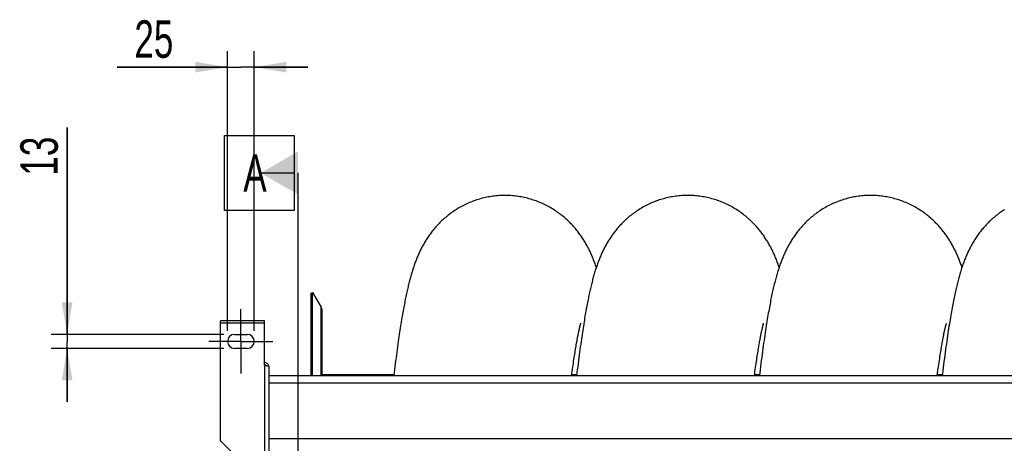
# Model space of a CAD drawing. Extents: x 0 to 594, y 0 to 420.
# Tile 5 of 21: x 214 to 306, y 103 to 143. Entities that reach past the tile are written whole.
import ezdxf

# ---------------------------------------------------------------- set-up
doc = ezdxf.new("R2010")
doc.units = 0
doc.header["$LTSCALE"] = 32.67
doc.linetypes.add('CENTER', pattern=[0.6, 0.375, -0.075, 0.075, -0.075])
doc.layers.get('0').update_dxf_attribs({"linetype": 'CONTINUOUS'})
for name, color, linetype in [('110528_DXF_CONTINUOUS_LINE', 7, 'CONTINUOUS'), ('110528_DXF_DIMENSION', 7, 'CONTINUOUS'), ('110534_DXF_AXIS', 7, 'CONTINUOUS'), ('110534_DXF_CONTINUOUS_LINE', 7, 'CONTINUOUS'), ('110593_DXF_CONTINUOUS_LINE', 7, 'CONTINUOUS'), ('110803_DXF_CONTINUOUS_LINE', 7, 'CONTINUOUS'), ('ASEM_125_150-15_DXF_DIMENS', 7, 'CONTINUOUS'), ('HOSE_125_150DXF_CONTINUOUS', 7, 'CONTINUOUS')]:
    doc.layers.add(name, color=color, linetype=linetype)
doc.styles.get("Standard").update_dxf_attribs({"font": 'txt', "width": 0.7})
doc.dimstyles.new('DIMSTYLE_1', dxfattribs={"dimtxt": 3.5, "dimasz": 3, "dimexe": 1.5, "dimexo": 1, "dimgap": 0.875, "dimtad": 1, "dimdec": 3, "dimlfac": 10, "dimtxsty": 'STANDARD', "dimblk": '_ARROW_FILLED', "dimblk1": '_ARROW_FILLED', "dimblk2": '_ARROW_FILLED', "dimcen": 0.09, "dimazin": 3, "dimtp": 0.2, "dimtm": 0.2, "dimtfac": 1, "dimtdec": 3, "dimtofl": 0, "dimtmove": 0, "dimatfit": 3, "dimtolj": 1})

# ---------------------------------------------------------------- blocks, each defined once
blk = doc.blocks.new('_ARROW_FILLED')
at = {"color": 0, "linetype": 'BYBLOCK'}
blk.add_solid([(0, 0), (-1, 0.167), (-1, -0.167)], dxfattribs=at)
blk = doc.blocks.new('*D1')
at = {"layer": 'ASEM_125_150-15_DXF_DIMENS', "color": 2, "linetype": 'CONTINUOUS'}
for p, q in [((218.362, 113.388), (218.362, 132.738)), ((218.362, 132.738), (218.362, 112.738)), ((233.012, 113.388), (216.862, 113.388)), ((218.362, 107.088), (218.362, 112.738)), ((233.012, 112.088), (216.862, 112.088)), ((218.362, 112.088), (218.362, 107.088))]:
    blk.add_line(p, q, dxfattribs=at)
at = {"layer": 'ASEM_125_150-15_DXF_DIMENS', "color": 2, "linetype": 'CONTINUOUS', "xscale": 3, "yscale": 3, "zscale": 3}
for p, rotation in [((218.362, 113.388), 270), ((218.362, 112.088), 90)]:
    blk.add_blockref('_ARROW_FILLED', p, dxfattribs=dict(at, rotation=rotation))
at = {"layer": 'ASEM_125_150-15_DXF_DIMENS', "color": 2, "linetype": 'CONTINUOUS', "insert": (213.987, 128.238), "char_height": 3.5, "width": 6.75, "attachment_point": 1, "rotation": 90}
blk.add_mtext('13', dxfattribs=at)
blk = doc.blocks.new('*D2')
at = {"layer": 'ASEM_125_150-15_DXF_DIMENS', "color": 2, "linetype": 'CONTINUOUS'}
for p, q in [((233.362, 113.738), (233.362, 139.888)), ((235.862, 113.738), (235.862, 139.888)), ((233.362, 138.388), (223.045, 138.388)), ((223.045, 138.388), (234.612, 138.388)), ((240.862, 138.388), (234.612, 138.388)), ((235.862, 138.388), (240.862, 138.388))]:
    blk.add_line(p, q, dxfattribs=at)
at = {"layer": 'ASEM_125_150-15_DXF_DIMENS', "color": 2, "linetype": 'CONTINUOUS', "xscale": 3, "yscale": 3, "zscale": 3}
blk.add_blockref('_ARROW_FILLED', (233.362, 138.388), dxfattribs=at)
at = {"layer": 'ASEM_125_150-15_DXF_DIMENS', "color": 2, "linetype": 'CONTINUOUS', "xscale": 3, "yscale": 3, "zscale": 3, "rotation": 180}
blk.add_blockref('_ARROW_FILLED', (235.862, 138.388), dxfattribs=at)
at = {"layer": 'ASEM_125_150-15_DXF_DIMENS', "color": 2, "linetype": 'CONTINUOUS', "insert": (228.295, 142.763), "char_height": 3.5, "width": 7.875, "attachment_point": 3}
blk.add_mtext('25', dxfattribs=at)

msp = doc.modelspace()

# ---------------------------------------------------------------- linework, layer by layer
at = {"layer": '110528_DXF_CONTINUOUS_LINE', "color": 7, "linetype": 'CONTINUOUS'}
for p, q in [((241.19388, 117.23774), (241.32379, 117.31274)), ((241.32379, 109.55992), (241.32379, 117.31274)), ((241.32379, 117.31274), (242.12283, 115.92876)), ((242.20991, 109.55992), (242.20991, 115.60376))]:
    msp.add_line(p, q, dxfattribs=at)
at = {"layer": '110528_DXF_CONTINUOUS_LINE', "color": 3, "linetype": 'CONTINUOUS'}
msp.add_line((241.19388, 109.55992), (241.19388, 117.23774), dxfattribs=at)
at = {"layer": '110528_DXF_CONTINUOUS_LINE', "color": 9, "linetype": 'CONTINUOUS'}
for p, q in [((242.12283, 109.55992), (242.12283, 115.92876)), ((241.19388, 113.72616), (241.32379, 113.79238))]:
    msp.add_line(p, q, dxfattribs=at)
at = {"layer": '110528_DXF_CONTINUOUS_LINE', "color": 7, "linetype": 'CONTINUOUS'}
msp.add_arc((241.55991, 115.60376), 0.65, 0, 30, dxfattribs=at)
at = {"layer": '110528_DXF_DIMENSION', "color": 2, "linetype": 'CONTINUOUS'}
for p, q in [((233.08716, 124.98716), (233.08716, 131.98716)), ((233.08716, 131.98716), (239.58716, 131.98716)), ((239.58716, 131.98716), (239.58716, 124.98716)), ((236.46216, 128.48716), (239.58716, 128.48716)), ((239.96216, 45.98831), (239.96216, 128.48716)), ((239.58716, 124.98716), (233.08716, 124.98716))]:
    msp.add_line(p, q, dxfattribs=at)
msp.add_solid([(239.96216, 130.50789), (239.96216, 126.46643), (236.46216, 128.48716)], dxfattribs=at)
at = {"layer": '110534_DXF_AXIS', "color": 7, "linetype": 'CENTER'}
for q in [(234.61216, 115.73775), (231.61215, 112.73774), (234.61216, 109.73773), (237.61217, 112.73774)]:
    msp.add_line((234.61216, 112.73774), q, dxfattribs=at)
at = {"layer": '110534_DXF_CONTINUOUS_LINE', "color": 3, "linetype": 'CONTINUOUS'}
for p, q in [((232.71216, 103.44304), (232.71216, 114.6644)), ((236.81216, 114.66439), (232.71216, 114.66439)), ((236.81216, 110.48999), (236.81216, 114.6644)), ((234.01216, 113.38774), (235.21216, 113.38774)), ((235.21216, 112.08774), (234.01216, 112.08774)), ((237.21216, 110.42978), (237.21216, 74.73774)), ((232.71216, 103.44304), (235.71216, 100.44304))]:
    msp.add_line(p, q, dxfattribs=at)
at = {"layer": '110534_DXF_CONTINUOUS_LINE', "color": 9, "linetype": 'CONTINUOUS'}
for p, q in [((232.71216, 114.46439), (236.81216, 114.46439)), ((236.81216, 110.48999), (236.81216, 100.24908))]:
    msp.add_line(p, q, dxfattribs=at)
at = {"layer": '110534_DXF_CONTINUOUS_LINE', "color": 3, "linetype": 'CONTINUOUS'}
for centre, radius, start, end in [((234.01216, 112.73774), 0.65, 90, 270), ((235.21216, 112.73774), 0.65, 270, 90), ((236.82072, 110.3724), 0.39145, 9.3446461, 10.1091537)]:
    msp.add_arc(centre, radius, start, end, dxfattribs=at)
for points, knots in [([(237.20609, 110.44111), (237.19021, 110.53015), (237.09081, 110.70265), (236.90325, 110.76798), (236.81216, 110.76798)], [0, 0, 0, 0, 0.49822857, 1, 1, 1, 1]), ([(236.81216, 110.48999), (236.8632, 110.4851), (236.93735, 110.47801), (237.03156, 110.46791), (237.09159, 110.46053), (237.14035, 110.45354), (237.17808, 110.44598), (237.19935, 110.4404), (237.21216, 110.43337), (237.21216, 110.42978)], [0, 0, 0, 0, 0.37771184, 0.54853637, 0.69852876, 0.82207755, 0.91471109, 0.97358369, 1, 1, 1, 1])]:
    msp.add_open_spline(points, degree=3, knots=knots, dxfattribs=at)
at = {"layer": '110534_DXF_CONTINUOUS_LINE', "color": 7, "linetype": 'CONTINUOUS'}
msp.add_open_spline([(236.81216, 110.57021), (236.84634, 110.57021), (236.91573, 110.55234), (236.96698, 110.50215), (236.98441, 110.47294)], degree=3, knots=[0, 0, 0, 0, 0.50119096, 1, 1, 1, 1], dxfattribs=at)
at = {"layer": '110593_DXF_CONTINUOUS_LINE', "color": 7, "linetype": 'CONTINUOUS'}
for p, q in [((248.91614, 109.60274), (242.20991, 109.60274)), ((266.01349, 109.60274), (265.55079, 109.60274)), ((283.11083, 109.60274), (282.64813, 109.60274)), ((300.20818, 109.60274), (299.74542, 109.60274))]:
    msp.add_line(p, q, dxfattribs=at)
at = {"layer": '110803_DXF_CONTINUOUS_LINE', "color": 7, "linetype": 'CONTINUOUS'}
msp.add_line((237.21216, 109.55992), (369.41216, 109.55992), dxfattribs=at)
at = {"layer": '110803_DXF_CONTINUOUS_LINE', "color": 9, "linetype": 'CONTINUOUS'}
for p, q in [((237.21216, 108.86004), (369.41216, 108.86004)), ((237.21216, 103.66971), (369.41216, 103.66971))]:
    msp.add_line(p, q, dxfattribs=at)
at = {"layer": 'HOSE_125_150DXF_CONTINUOUS', "color": 7, "linetype": 'CONTINUOUS'}
msp.add_line((266.3997, 114.42615), (266.40122, 114.43093), dxfattribs=at)
at = {"layer": 'HOSE_125_150DXF_CONTINUOUS', "color": 9, "linetype": 'CONTINUOUS'}
for p, q in [((248.91614, 109.60274), (242.20991, 109.60274)), ((266.01349, 109.60274), (265.55079, 109.60274)), ((283.11083, 109.60274), (282.64813, 109.60274)), ((300.20818, 109.60274), (299.74542, 109.60274))]:
    msp.add_line(p, q, dxfattribs=at)
at = {"layer": 'HOSE_125_150DXF_CONTINUOUS', "color": 7, "linetype": 'CONTINUOUS'}
for points in [[(259.30219, 126.38769), (259.17617, 126.38675), (259.03367, 126.38344), (258.89126, 126.37774), (258.74897, 126.36964), (258.60685, 126.35916), (258.46495, 126.3463), (258.32331, 126.33107), (258.18197, 126.31346), (258.041, 126.2935), (257.90042, 126.27118), (257.76028, 126.24652), (257.62064, 126.21953), (257.48153, 126.19023), (257.34299, 126.15862), (257.2051, 126.12472), (257.06787, 126.08855), (256.93136, 126.05013), (256.79562, 126.00948), (256.66069, 125.96661), (256.52661, 125.92155), (256.39345, 125.87434), (256.26126, 125.82498), (256.13005, 125.77352), (255.99994, 125.71999), (255.87093, 125.66443), (255.74307, 125.60685), (255.61645, 125.54733), (255.49109, 125.48589), (255.36703, 125.42256), (255.24437, 125.35743), (255.12313, 125.29052), (255.00333, 125.22187), (254.88508, 125.15159), (254.7684, 125.07969), (254.6533, 125.00623), (254.53989, 124.93132), (254.42818, 124.85499), (254.31817, 124.77729), (254.20999, 124.69834), (254.10361, 124.61819), (253.99906, 124.53689), (253.89643, 124.45457), (253.79575, 124.37131), (253.69698, 124.28713), (253.60019, 124.20214), (253.50537, 124.11643), (253.41249, 124.03001), (253.32152, 123.94291), (253.23243, 123.85516), (253.1452, 123.76683), (253.05986, 123.67798), (252.97635, 123.58863), (252.89467, 123.49883), (252.81494, 123.4088), (252.73713, 123.31857), (252.66121, 123.22819), (252.58729, 123.13786), (252.51533, 123.04763), (252.44528, 122.95754), (252.37722, 122.86776), (252.31117, 122.77845), (252.24702, 122.68953), (252.18462, 122.60093), (252.124, 122.51274), (252.06505, 122.42493), (252.0075, 122.33716), (251.95133, 122.24944), (251.89649, 122.16179), (251.84277, 122.0739), (251.79012, 121.98574), (251.73855, 121.89735), (251.6879, 121.80851), (251.6381, 121.71912), (251.5892, 121.62926), (251.54119, 121.53898), (251.49405, 121.44823), (251.44776, 121.35702), (251.40238, 121.26549), (251.35789, 121.17364), (251.31424, 121.08142), (251.27147, 120.98893), (251.22954, 120.89613), (251.18841, 120.80301), (251.1481, 120.7096), (251.10858, 120.6159), (251.06981, 120.52186), (251.03177, 120.42748), (250.99444, 120.33274), (250.95779, 120.23761), (250.9218, 120.14206), (250.88643, 120.04607), (250.85166, 119.94959), (250.81745, 119.85258), (250.78379, 119.755), (250.75066, 119.65683), (250.71801, 119.55802), (250.68586, 119.45857), (250.65415, 119.35842), (250.62284, 119.25743), (250.59192, 119.15559), (250.56136, 119.05284), (250.53109, 118.94898), (250.5011, 118.84393), (250.47137, 118.7377), (250.44189, 118.6302), (250.41264, 118.52141), (250.3836, 118.41126), (250.35474, 118.29962), (250.32604, 118.18649), (250.2975, 118.07176), (250.26904, 117.9552), (250.24065, 117.8367), (250.21233, 117.71626), (250.18405, 117.59374), (250.1558, 117.46907), (250.12758, 117.3422), (250.09933, 117.21295), (250.07107, 117.08125), (250.04278, 116.94705), (250.01443, 116.8102), (249.98602, 116.67061), (249.95754, 116.52823), (249.92898, 116.38296), (249.90033, 116.23473), (249.87159, 116.08346), (249.84274, 115.92908), (249.81378, 115.7715), (249.7847, 115.61065), (249.75551, 115.44648), (249.72619, 115.27897), (249.69674, 115.108), (249.66713, 114.93331), (249.63735, 114.75492), (249.6074, 114.57268), (249.5772, 114.38607), (249.54675, 114.195), (249.51604, 113.99939), (249.48501, 113.79868), (249.45364, 113.59277), (249.42193, 113.38155), (249.38981, 113.16443), (249.35724, 112.94105), (249.32426, 112.7115), (249.29089, 112.47586), (249.2571, 112.23379), (249.22291, 111.98538), (249.18845, 111.73146), (249.15371, 111.47195), (249.1187, 111.20678), (249.08353, 110.93684), (249.04822, 110.66213), (249.01275, 110.38259), (248.97724, 110.09912), (248.94169, 109.81179), (248.9109, 109.55992)], [(267.85081, 119.66506), (267.81642, 119.76682), (267.77957, 119.87325), (267.74245, 119.97798), (267.70514, 120.08077), (267.66772, 120.18148), (267.63008, 120.28042), (267.59207, 120.37808), (267.55368, 120.47447), (267.51486, 120.56969), (267.47539, 120.66433), (267.4352, 120.75848), (267.3943, 120.85213), (267.35249, 120.94564), (267.30968, 121.03922), (267.26589, 121.13269), (267.22119, 121.2259), (267.17553, 121.3189), (267.1289, 121.41166), (267.08142, 121.5039), (267.03308, 121.59561), (266.98385, 121.68683), (266.93385, 121.77734), (266.88314, 121.86699), (266.83163, 121.95597), (266.77916, 122.04452), (266.72575, 122.13258), (266.67134, 122.22022), (266.61565, 122.30787), (266.55865, 122.3955), (266.5003, 122.48311), (266.44025, 122.57117), (266.37837, 122.65975), (266.3147, 122.74872), (266.24903, 122.83825), (266.18121, 122.92844), (266.1113, 123.0191), (266.03938, 123.10999), (265.96542, 123.20108), (265.88938, 123.29232), (265.81143, 123.3834), (265.73155, 123.47427), (265.6497, 123.56491), (265.56607, 123.65503), (265.4807, 123.74453), (265.39351, 123.83344), (265.3045, 123.92171), (265.21368, 124.00927), (265.121, 124.0961), (265.02639, 124.18222), (264.92979, 124.26761), (264.83122, 124.3522), (264.73072, 124.43589), (264.62824, 124.51866), (264.52381, 124.60044), (264.41751, 124.68109), (264.30937, 124.76056), (264.19936, 124.83881), (264.0876, 124.91571), (263.9741, 124.99121), (263.85886, 125.06527), (263.74199, 125.13779), (263.6235, 125.20871), (263.5034, 125.27801), (263.38182, 125.34557), (263.25878, 125.41136), (263.13429, 125.47535), (263.00848, 125.53744), (262.88137, 125.5976), (262.75299, 125.6558), (262.62343, 125.71198), (262.49273, 125.76611), (262.36091, 125.81816), (262.22806, 125.86809), (262.09422, 125.91586), (261.95941, 125.96146), (261.82374, 126.00485), (261.68725, 126.046), (261.54996, 126.08489), (261.41196, 126.12149), (261.27331, 126.15579), (261.13403, 126.18778), (260.99418, 126.21743), (260.8538, 126.24473), (260.71293, 126.26968), (260.57162, 126.29226), (260.42991, 126.31247), (260.28784, 126.33028), (260.14546, 126.34571), (260.00282, 126.35873), (259.85994, 126.36935), (259.71688, 126.37755), (259.57368, 126.38335), (259.43039, 126.38672), (259.30219, 126.38769)], [(276.39953, 126.38769), (276.27269, 126.38674), (276.12939, 126.38339), (275.98617, 126.37762), (275.84307, 126.36943), (275.70015, 126.35883), (275.55745, 126.34582), (275.41502, 126.33041), (275.27289, 126.31261), (275.13113, 126.29242), (274.98978, 126.26985), (274.84886, 126.24491), (274.70845, 126.21761), (274.56858, 126.18797), (274.42929, 126.156), (274.29065, 126.12172), (274.15269, 126.08514), (274.01545, 126.04628), (273.87901, 126.00517), (273.74339, 125.96182), (273.60864, 125.91626), (273.47484, 125.86852), (273.34201, 125.81863), (273.2102, 125.7666), (273.0795, 125.7125), (272.94992, 125.65633), (272.82151, 125.59814), (272.69436, 125.53799), (272.5685, 125.4759), (272.44395, 125.41191), (272.32082, 125.3461), (272.19913, 125.27849), (272.07889, 125.20914), (271.96024, 125.13813), (271.84317, 125.06551), (271.72771, 124.99131), (271.61398, 124.91566), (271.50199, 124.8386), (271.39174, 124.76017), (271.28334, 124.6805), (271.17678, 124.59964), (271.07207, 124.51762), (270.96929, 124.43457), (270.86844, 124.35054), (270.76949, 124.26558), (270.67254, 124.17981), (270.57756, 124.09329), (270.48454, 124.00605), (270.39353, 123.91822), (270.30452, 123.82986), (270.21749, 123.74101), (270.13246, 123.65177), (270.04941, 123.5622), (269.96832, 123.47234), (269.88921, 123.3823), (269.81205, 123.29212), (269.7368, 123.20184), (269.66347, 123.11156), (269.59203, 123.02131), (269.52244, 122.93113), (269.45469, 122.8411), (269.38875, 122.75127), (269.32458, 122.66165), (269.26217, 122.57234), (269.20151, 122.48341), (269.14253, 122.39484), (269.08511, 122.30654), (269.02932, 122.21871), (268.97501, 122.13119), (268.9218, 122.04343), (268.86965, 121.95539), (268.81855, 121.86712), (268.7682, 121.7781), (268.71847, 121.68812), (268.66948, 121.59736), (268.62126, 121.50592), (268.57378, 121.41372), (268.52704, 121.3208), (268.48117, 121.22741), (268.43614, 121.13355), (268.39193, 121.03918), (268.34862, 120.9445), (268.30618, 120.84953), (268.26458, 120.75422), (268.22384, 120.65866), (268.18395, 120.56289), (268.14486, 120.46684), (268.10652, 120.37042), (268.06889, 120.2736), (268.03196, 120.17636), (267.99567, 120.07862), (267.96001, 119.98037), (267.92494, 119.88155), (267.8904, 119.78205), (267.85638, 119.68181), (267.82284, 119.58081), (267.78976, 119.47898), (267.75711, 119.37627), (267.72487, 119.27264), (267.69302, 119.16805), (267.66155, 119.06245), (267.63041, 118.95579), (267.59961, 118.84801), (267.5691, 118.73908), (267.53889, 118.62893), (267.50894, 118.51752), (267.47925, 118.40481), (267.44979, 118.29073), (267.42052, 118.17514), (267.39143, 118.05799), (267.36251, 117.93924), (267.33372, 117.81874), (267.30506, 117.69644), (267.2765, 117.57229), (267.24802, 117.44616), (267.21961, 117.31802), (267.19126, 117.18779), (267.16294, 117.0553), (267.13462, 116.92049), (267.1063, 116.7833), (267.07796, 116.64355), (267.04958, 116.50119), (267.02115, 116.35615), (266.99265, 116.20825), (266.96407, 116.05743), (266.9354, 115.90361), (266.90662, 115.74663), (266.87771, 115.58638), (266.84869, 115.42284), (266.81952, 115.25586), (266.79022, 115.08538), (266.76078, 114.91134), (266.73116, 114.73356), (266.7014, 114.55209), (266.67146, 114.36676), (266.64127, 114.17706), (266.61085, 113.98297), (266.58017, 113.78435), (266.54914, 113.5805), (266.51775, 113.37129), (266.48601, 113.15662), (266.45382, 112.93575), (266.42116, 112.70838), (266.38805, 112.47454), (266.35446, 112.23395), (266.32033, 111.98598), (266.28573, 111.73096), (266.25082, 111.4701), (266.2156, 111.20323), (266.18007, 110.93034), (266.14442, 110.65293), (266.10867, 110.37108), (266.07281, 110.08468), (266.037, 109.79512), (266.00826, 109.55992)], [(284.94811, 119.66504), (284.92237, 119.7416), (284.88628, 119.84644), (284.8496, 119.95055), (284.81234, 120.05385), (284.77445, 120.15643), (284.73591, 120.25831), (284.69677, 120.35937), (284.65697, 120.45968), (284.6165, 120.55926), (284.57542, 120.65796), (284.5337, 120.75581), (284.49132, 120.85287), (284.44831, 120.94904), (284.40466, 121.04433), (284.36034, 121.13881), (284.31538, 121.2324), (284.26981, 121.32507), (284.22358, 121.4169), (284.1766, 121.50805), (284.12889, 121.59848), (284.08042, 121.68826), (284.03103, 121.77762), (283.98074, 121.86653), (283.92951, 121.95504), (283.87712, 122.04347), (283.82357, 122.13177), (283.76882, 122.21998), (283.71258, 122.30849), (283.65476, 122.39734), (283.59537, 122.48645), (283.53425, 122.57598), (283.47125, 122.66602), (283.40643, 122.75643), (283.33985, 122.84698), (283.27149, 122.93767), (283.2013, 123.02844), (283.12938, 123.1191), (283.05574, 123.20958), (282.9803, 123.29988), (282.90307, 123.38994), (282.82401, 123.47973), (282.74309, 123.5692), (282.66028, 123.65833), (282.57556, 123.74708), (282.4889, 123.83539), (282.40028, 123.92322), (282.30967, 124.01054), (282.21705, 124.09728), (282.12247, 124.18334), (282.0259, 124.26868), (281.92733, 124.35324), (281.82684, 124.43689), (281.72442, 124.51959), (281.62006, 124.60128), (281.51384, 124.68185), (281.40576, 124.76124), (281.29583, 124.83942), (281.18412, 124.91626), (281.07065, 124.99173), (280.95542, 125.06577), (280.83854, 125.13827), (280.72001, 125.2092), (280.59986, 125.27851), (280.47821, 125.3461), (280.35507, 125.41191), (280.23048, 125.47593), (280.10458, 125.53803), (279.97741, 125.5982), (279.84898, 125.6564), (279.7194, 125.71256), (279.58872, 125.76666), (279.45695, 125.81866), (279.32417, 125.86854), (279.19042, 125.91626), (279.05572, 125.9618), (278.92017, 126.00513), (278.78378, 126.04623), (278.6466, 126.08508), (278.5087, 126.12165), (278.37012, 126.15592), (278.23088, 126.18788), (278.09107, 126.21752), (277.95073, 126.24481), (277.80989, 126.26975), (277.6686, 126.29232), (277.52691, 126.31251), (277.38486, 126.33032), (277.2425, 126.34574), (277.09988, 126.35875), (276.95704, 126.36936), (276.81402, 126.37756), (276.67088, 126.38335), (276.52765, 126.38672), (276.39952, 126.38769)], [(293.49685, 126.38773), (293.36976, 126.38678), (293.22619, 126.38342), (293.08271, 126.37762), (292.93935, 126.36941), (292.79615, 126.35876), (292.65317, 126.34571), (292.51047, 126.33024), (292.36807, 126.31236), (292.22603, 126.29209), (292.08441, 126.26943), (291.94323, 126.24439), (291.80257, 126.21699), (291.66245, 126.18724), (291.52293, 126.15515), (291.38405, 126.12074), (291.24587, 126.08402), (291.10841, 126.04502), (290.97174, 126.00376), (290.8359, 125.96025), (290.70093, 125.91452), (290.56691, 125.8666), (290.43388, 125.81653), (290.30187, 125.76432), (290.17099, 125.71002), (290.04126, 125.65367), (289.9127, 125.59529), (289.78543, 125.53495), (289.65944, 125.47266), (289.53478, 125.40848), (289.41156, 125.34248), (289.28979, 125.27469), (289.1695, 125.20515), (289.0508, 125.13396), (288.93371, 125.06117), (288.81824, 124.98681), (288.7045, 124.91099), (288.59249, 124.83376), (288.48222, 124.75516), (288.37383, 124.67533), (288.26729, 124.5943), (288.16261, 124.51214), (288.05993, 124.429), (287.95927, 124.34496), (287.86057, 124.26005), (287.76388, 124.17435), (287.66922, 124.08796), (287.57653, 124.00088), (287.48572, 123.9131), (287.39673, 123.82461), (287.30959, 123.7355), (287.22427, 123.6458), (287.14071, 123.5555), (287.05893, 123.4647), (286.97909, 123.37361), (286.90116, 123.2823), (286.82511, 123.19079), (286.75107, 123.09933), (286.67902, 123.00799), (286.6089, 122.91678), (286.5408, 122.82592), (286.47474, 122.73555), (286.41061, 122.64561), (286.34826, 122.55601), (286.28772, 122.46685), (286.22887, 122.3781), (286.17144, 122.28938), (286.11537, 122.20071), (286.06066, 122.11211), (286.00705, 122.02324), (285.95451, 121.93406), (285.90303, 121.84462), (285.85247, 121.75471), (285.80274, 121.66417), (285.75391, 121.57313), (285.70602, 121.48174), (285.65904, 121.38995), (285.61296, 121.29778), (285.56788, 121.20548), (285.52379, 121.11306), (285.48064, 121.02048), (285.43848, 120.92793), (285.39736, 120.83555), (285.35717, 120.74316), (285.31773, 120.65042), (285.27907, 120.55743), (285.2411, 120.46403), (285.20352, 120.36947), (285.16628, 120.27365), (285.1294, 120.17655), (285.09262, 120.07749), (285.05585, 119.97614), (285.01917, 119.87265), (284.98263, 119.76711), (284.94615, 119.65924), (284.9098, 119.54912), (284.87377, 119.43738), (284.83811, 119.32408), (284.80273, 119.20899), (284.76772, 119.09237), (284.73305, 118.97416), (284.6987, 118.85425), (284.6647, 118.73282), (284.63103, 118.6098), (284.59767, 118.48511), (284.56466, 118.35889), (284.53197, 118.23114), (284.49957, 118.10174), (284.46747, 117.97075), (284.43568, 117.83823), (284.40416, 117.70402), (284.37282, 117.56784), (284.34166, 117.42965), (284.31066, 117.28938), (284.27975, 117.14672), (284.24892, 117.0016), (284.21815, 116.85396), (284.18737, 116.70343), (284.15657, 116.54992), (284.12573, 116.39337), (284.0948, 116.2334), (284.06376, 116.06995), (284.03261, 115.90291), (284.00127, 115.73187), (283.96975, 115.55672), (283.93804, 115.37738), (283.90609, 115.19348), (283.87389, 115.00491), (283.84144, 114.81156), (283.80868, 114.61301), (283.7756, 114.40908), (283.74219, 114.19971), (283.70844, 113.98461), (283.67431, 113.7635), (283.63982, 113.53641), (283.60503, 113.30357), (283.56992, 113.06482), (283.53449, 112.82011), (283.49883, 112.56981), (283.46291, 112.31383), (283.42674, 112.0521), (283.3904, 111.78516), (283.35385, 111.51277), (283.31712, 111.23507), (283.28036, 110.95316), (283.24355, 110.66699), (283.2067, 110.37661), (283.16998, 110.08344), (283.13341, 109.78763), (283.10561, 109.55992)], [(302.04549, 119.66497), (302.02361, 119.73012), (301.99069, 119.8261), (301.95722, 119.92163), (301.92317, 120.0167), (301.88853, 120.11137), (301.85327, 120.20567), (301.81735, 120.29961), (301.78077, 120.39322), (301.74347, 120.48653), (301.70546, 120.57955), (301.66669, 120.67229), (301.62716, 120.76476), (301.58682, 120.85699), (301.54567, 120.94896), (301.50368, 121.04068), (301.46082, 121.13217), (301.41707, 121.22345), (301.37241, 121.31451), (301.32679, 121.40537), (301.28022, 121.49602), (301.23266, 121.58647), (301.18407, 121.67672), (301.13446, 121.76677), (301.08381, 121.85657), (301.03208, 121.94616), (300.9792, 122.03562), (300.92518, 122.12487), (300.86997, 122.21397), (300.8134, 122.30311), (300.75546, 122.39227), (300.6961, 122.48146), (300.63513, 122.57088), (300.57248, 122.66055), (300.50815, 122.75041), (300.44196, 122.84059), (300.37381, 122.93114), (300.30373, 123.02194), (300.23175, 123.11284), (300.15782, 123.20382), (300.08191, 123.29483), (300.00412, 123.38565), (299.92443, 123.47625), (299.8428, 123.56659), (299.75935, 123.65647), (299.6741, 123.7458), (299.58699, 123.8346), (299.49803, 123.92279), (299.40721, 124.0103), (299.31451, 124.09713), (299.21985, 124.18326), (299.12318, 124.26868), (299.02452, 124.35331), (298.92391, 124.43706), (298.82132, 124.51988), (298.71675, 124.60173), (298.61033, 124.68243), (298.50207, 124.76194), (298.39196, 124.84022), (298.28011, 124.91713), (298.16654, 124.99263), (298.05124, 125.06668), (297.93434, 125.13917), (297.81584, 125.21005), (297.69576, 125.27929), (297.5742, 125.34679), (297.4512, 125.41252), (297.32677, 125.47643), (297.20102, 125.53845), (297.07398, 125.59854), (296.94567, 125.65667), (296.8162, 125.71277), (296.6856, 125.76683), (296.55389, 125.81881), (296.42116, 125.86866), (296.28746, 125.91636), (296.1528, 125.96189), (296.01728, 126.00521), (295.88093, 126.0463), (295.74378, 126.08514), (295.60591, 126.1217), (295.46735, 126.15596), (295.32815, 126.18792), (295.18836, 126.21755), (295.04803, 126.24484), (294.9072, 126.26978), (294.76593, 126.29235), (294.62425, 126.31255), (294.4822, 126.33036), (294.33985, 126.34577), (294.19723, 126.35879), (294.05438, 126.3694), (293.91136, 126.37761), (293.76821, 126.38339), (293.62498, 126.38676), (293.49685, 126.38773)], [(306.02157, 125.05523), (305.906, 124.98059), (305.79221, 124.90453), (305.68023, 124.82709), (305.57005, 124.74832), (305.46176, 124.66834), (305.35537, 124.58721), (305.25087, 124.50496), (305.14835, 124.42172), (305.04778, 124.33753), (304.94917, 124.25246), (304.85258, 124.16662), (304.75799, 124.08006), (304.66539, 123.99283), (304.57482, 123.90505), (304.4863, 123.8168), (304.39978, 123.72811), (304.31518, 123.63897), (304.23252, 123.54947), (304.15174, 123.45961), (304.07268, 123.36928), (303.99524, 123.27842), (303.91948, 123.18716), (303.84547, 123.09563), (303.77309, 123.00377), (303.70241, 122.91171), (303.63374, 122.81994), (303.56712, 122.72863), (303.50242, 122.6377), (303.43966, 122.54731), (303.37893, 122.45766), (303.32005, 122.36863), (303.2627, 122.27981), (303.20684, 122.19123), (303.15243, 122.1029), (303.09919, 122.01443), (303.04708, 121.9258), (302.99609, 121.83703), (302.94599, 121.74778), (302.89674, 121.65795), (302.84834, 121.56761), (302.80074, 121.47665), (302.75386, 121.38496), (302.70774, 121.2926), (302.66243, 121.19971), (302.61791, 121.10626), (302.57416, 121.01223), (302.53125, 120.91779), (302.48914, 120.82293), (302.44781, 120.7276), (302.40728, 120.63191), (302.36754, 120.53585), (302.32854, 120.43937), (302.29024, 120.34239), (302.25261, 120.24491), (302.21563, 120.14687), (302.17923, 120.04817), (302.14341, 119.94877), (302.10813, 119.84863), (302.07333, 119.74762), (302.039, 119.64571), (302.00511, 119.54284), (301.9716, 119.43884), (301.93845, 119.33365), (301.90564, 119.22722), (301.87311, 119.11936), (301.84083, 119.01), (301.8088, 118.89907), (301.77695, 118.78639), (301.74527, 118.67186), (301.71374, 118.55543), (301.68235, 118.437), (301.65107, 118.31647), (301.6199, 118.19377), (301.58881, 118.06884), (301.55779, 117.9416), (301.52684, 117.81195), (301.49591, 117.67976), (301.46499, 117.54493), (301.43408, 117.40737), (301.40315, 117.26701), (301.3722, 117.12374), (301.34121, 116.97749), (301.31019, 116.82818), (301.2791, 116.67572), (301.24796, 116.52002), (301.21676, 116.36105), (301.18548, 116.19871), (301.15412, 116.03292), (301.1227, 115.86368), (301.09121, 115.69106), (301.05964, 115.51482), (301.02789, 115.33449), (300.99598, 115.15005), (300.96389, 114.96134), (300.9315, 114.76763), (300.89881, 114.56879), (300.86582, 114.36472), (300.83242, 114.15466), (300.79858, 113.93828), (300.76433, 113.71562), (300.72964, 113.48641), (300.69446, 113.25006), (300.65883, 113.00684), (300.62293, 112.75779), (300.58674, 112.50274), (300.55026, 112.24166), (300.51368, 111.9758), (300.47699, 111.7052), (300.44018, 111.42974), (300.40341, 111.1506), (300.3667, 110.86799), (300.33002, 110.58172), (300.29344, 110.29244), (300.25698, 110.00021), (300.22062, 109.70505), (300.20297, 109.55992)], [(265.54498, 109.55992), (265.56871, 109.73477), (265.59638, 109.93617), (265.62382, 110.13322), (265.65101, 110.3259), (265.67795, 110.51426), (265.70463, 110.69816), (265.73102, 110.87761), (265.75714, 111.05265), (265.78297, 111.22326), (265.8085, 111.38945), (265.83374, 111.55126), (265.85867, 111.70865), (265.88329, 111.8617), (265.90759, 112.01039), (265.93153, 112.15457), (265.95515, 112.29452), (265.9784, 112.43002), (266.00113, 112.56029), (266.02335, 112.68548), (266.04504, 112.80561), (266.06601, 112.91979), (266.08618, 113.02782), (266.10564, 113.13021), (266.12439, 113.22723), (266.14241, 113.31887), (266.15971, 113.40542), (266.17641, 113.48753), (266.19252, 113.56539), (266.20801, 113.63901), (266.22294, 113.70874), (266.23731, 113.77473), (266.25111, 113.837), (266.26433, 113.89567), (266.27698, 113.95086), (266.28905, 114.0026), (266.30054, 114.05098), (266.31142, 114.09603), (266.3217, 114.13785), (266.3314, 114.17663), (266.34051, 114.21243), (266.34903, 114.2453), (266.35696, 114.27537), (266.36431, 114.30274), (266.37105, 114.32742), (266.37716, 114.34938), (266.38263, 114.36867), (266.38744, 114.38534), (266.39157, 114.39939), (266.39499, 114.41081), (266.3977, 114.4197), (266.3997, 114.42615)], [(282.64233, 109.55992), (282.66159, 109.70217), (282.68931, 109.90429), (282.71679, 110.10203), (282.74401, 110.29535), (282.77092, 110.48387), (282.79751, 110.66761), (282.82378, 110.84663), (282.84966, 111.02052), (282.87515, 111.18933), (282.90024, 111.35315), (282.92487, 111.51161), (282.94903, 111.66476), (282.97272, 111.81273), (282.9959, 111.95535), (283.01854, 112.09261), (283.04067, 112.22472), (283.06228, 112.35182), (283.08337, 112.47401), (283.10395, 112.59139), (283.12402, 112.70413), (283.14358, 112.8123), (283.16262, 112.91601), (283.18117, 113.01547), (283.19922, 113.11075), (283.21678, 113.20194), (283.23386, 113.28925), (283.25046, 113.37277), (283.26657, 113.45255), (283.28222, 113.52878), (283.29741, 113.60154), (283.31212, 113.67086), (283.32635, 113.73688), (283.34012, 113.79967), (283.35341, 113.85924), (283.3662, 113.91561), (283.37848, 113.96885), (283.39024, 114.01898), (283.40146, 114.06598), (283.41213, 114.10989), (283.42224, 114.15078), (283.43177, 114.18866), (283.44071, 114.22357), (283.44905, 114.25558), (283.45678, 114.28471), (283.46388, 114.311), (283.47035, 114.33452), (283.47617, 114.35532), (283.48134, 114.37344), (283.48584, 114.38896), (283.48968, 114.40198), (283.49286, 114.41254), (283.49537, 114.42073), (283.49721, 114.42666), (283.49814, 114.42957)], [(299.73965, 109.55992), (299.77302, 109.80528), (299.80094, 110.00744), (299.82862, 110.20525), (299.85607, 110.39874), (299.88328, 110.58791), (299.91018, 110.77237), (299.93678, 110.95213), (299.96308, 111.12724), (299.98901, 111.29739), (300.01456, 111.4626), (300.03974, 111.62295), (300.06452, 111.77827), (300.08887, 111.92859), (300.1128, 112.07402), (300.13629, 112.21448), (300.15932, 112.35006), (300.18191, 112.48081), (300.204, 112.60664), (300.22559, 112.72762), (300.24669, 112.84383), (300.26726, 112.95525), (300.28729, 113.06192), (300.30679, 113.16396), (300.32575, 113.26144), (300.34415, 113.35441), (300.36199, 113.44298), (300.37927, 113.52726), (300.39599, 113.60733), (300.41213, 113.68325), (300.42769, 113.75512), (300.44266, 113.82302), (300.45704, 113.88701), (300.47079, 113.94709), (300.4839, 114.00334), (300.49638, 114.05582), (300.50818, 114.10456), (300.51931, 114.14963), (300.52974, 114.1911), (300.53947, 114.229), (300.54847, 114.26343), (300.55675, 114.29444), (300.56427, 114.32207), (300.57101, 114.3464), (300.57699, 114.3675), (300.58217, 114.38546), (300.58654, 114.40033), (300.59011, 114.41223), (300.59289, 114.42131), (300.59441, 114.42618)]]:
    msp.add_lwpolyline(points, dxfattribs=at)

# ---------------------------------------------------------------- texts
at = {"layer": '110528_DXF_DIMENSION', "color": 2, "linetype": 'CONTINUOUS', "insert": (234.83716, 130.23716), "char_height": 3.5, "width": 4.5, "attachment_point": 1}
msp.add_mtext('A', dxfattribs=at)

# ---------------------------------------------------------------- dimensions: what is measured, and where the dimension line sits
at = {"layer": 'ASEM_125_150-15_DXF_DIMENS', "color": 2, "linetype": 'CONTINUOUS'}
dim = msp.add_linear_dim(base=(235.86216, 138.38769), p1=(233.36216, 112.73774), p2=(235.86216, 112.73774), dimstyle='DIMSTYLE_1', dxfattribs=at)
dim.commit()
dim.dimension.update_dxf_attribs({"geometry": '*D2', "text_midpoint": (225.17031, 138.38769), "dimtype": 160})
dim = msp.add_linear_dim(base=(218.36216, 113.38774), p1=(234.01216, 112.08774), p2=(234.01216, 113.38774), angle=90, dimstyle='DIMSTYLE_1', dxfattribs=at)
dim.commit()
dim.dimension.update_dxf_attribs({"geometry": '*D1', "text_midpoint": (218.36216, 129.98774), "dimtype": 160})

doc.saveas('drawing.dxf')
